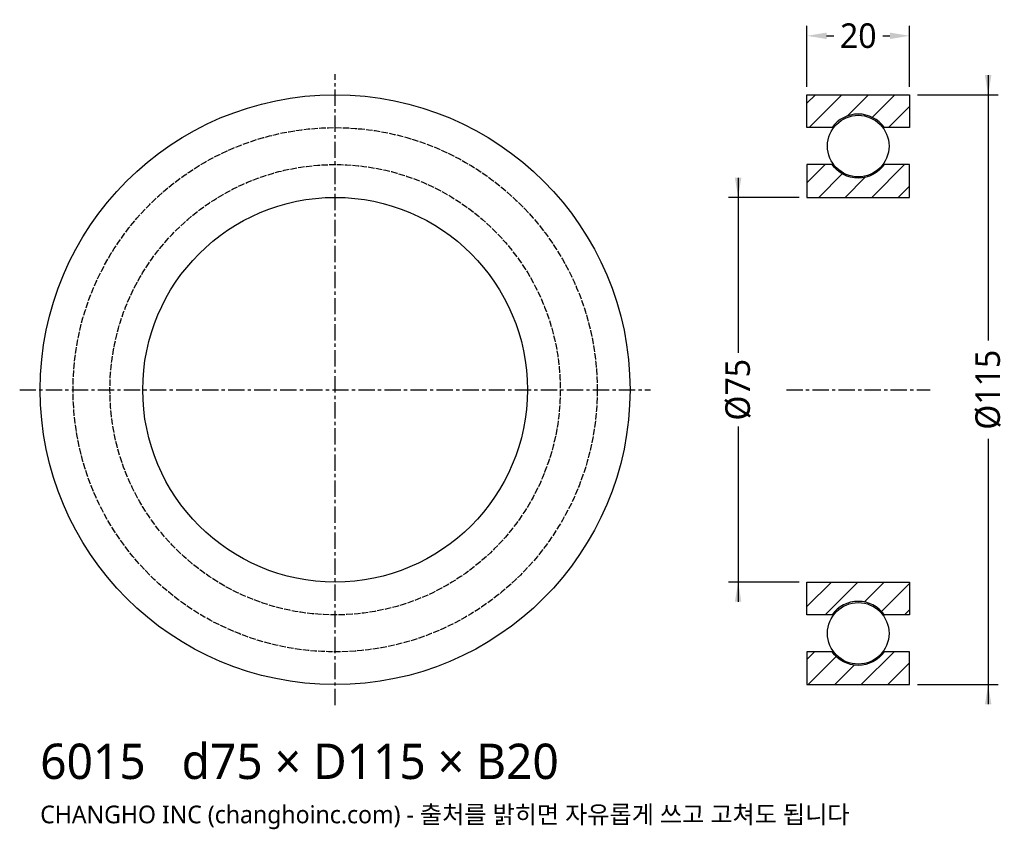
# Model space of a CAD drawing. Header units: millimetres. Extents: x -62 to 130, y -86 to 72.
import ezdxf

# ---------------------------------------------------------------- set-up
doc = ezdxf.new("R2010")
doc.units = ezdxf.units.MM
doc.linetypes.add('CENTER', pattern=[5.08, 3.175, -0.635, 0.635, -0.635])
doc.linetypes.add('DASHED', pattern=[1.524, 1.27, -0.254])
for name, color, linetype in [('문자', 7, 'CONTINUOUS'), ('숨은선', 3, 'DASHED'), ('외형선', 7, 'CONTINUOUS'), ('중심선', 1, 'CENTER'), ('치수', 4, 'CONTINUOUS'), ('해칭', 8, 'CONTINUOUS')]:
    doc.layers.add(name, color=color, linetype=linetype)
doc.styles.add('CH_KOR', font='malgun.ttf')
doc.dimstyles.new('CH_DIM', dxfattribs={"dimtxt": 2.5, "dimasz": 2, "dimexe": 1, "dimexo": 0.8, "dimgap": 0.8, "dimtad": 1, "dimdec": 0, "dimtxsty": 'CH_KOR', "dimcen": 2.5, "dimclrd": 4, "dimclre": 4, "dimclrt": 4, "dimazin": 3, "dimtfac": 1, "dimtmove": 0, "dimatfit": 3})

# ---------------------------------------------------------------- blocks, each defined once
blk = doc.blocks.new('_CLOSEDFILLED')
at = {"color": 0, "linetype": 'BYBLOCK'}
blk.add_solid([(-1, 0.164), (0, 0), (-1, -0.164)], dxfattribs=at)
blk = doc.blocks.new('*D1')
at = {"color": 4}
for p, q in [((127.33, 61.33), (127.33, 9.58)), ((113.53, 57.5), (129.25, 57.5)), ((127.33, -9.58), (127.33, -61.33)), ((113.53, -57.5), (129.25, -57.5))]:
    blk.add_line(p, q, dxfattribs=at)
at = {"layer": 'Defpoints'}
for p in [(112, 57.5), (127.33, 57.5), (112, -57.5)]:
    blk.add_point(p, dxfattribs=at)
at = {"layer": '치수', "color": 4, "xscale": 3.8333333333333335, "yscale": 3.8333333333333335}
for p, rotation in [((127.33, 57.5), 270), ((127.33, -57.5), 90)]:
    blk.add_blockref('_CLOSEDFILLED', p, dxfattribs=dict(at, rotation=rotation))
at = {"layer": '치수', "color": 4, "insert": (127.33, 0), "char_height": 4.792, "attachment_point": 5, "rotation": 90, "style": 'CH_KOR'}
blk.add_mtext('Ø115', dxfattribs=at)
blk = doc.blocks.new('*D2')
at = {"color": 4}
for p, q in [((78.58, 41.33), (78.58, 7.19)), ((90.47, 37.5), (76.67, 37.5)), ((78.58, -7.19), (78.58, -41.33)), ((90.47, -37.5), (76.67, -37.5))]:
    blk.add_line(p, q, dxfattribs=at)
at = {"layer": 'Defpoints'}
for p in [(78.58, 37.5), (92, 37.5), (92, -37.5)]:
    blk.add_point(p, dxfattribs=at)
at = {"layer": '치수', "color": 4, "xscale": 3.8333333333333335, "yscale": 3.8333333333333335}
for p, rotation in [((78.58, 37.5), 270), ((78.58, -37.5), 90)]:
    blk.add_blockref('_CLOSEDFILLED', p, dxfattribs=dict(at, rotation=rotation))
at = {"layer": '치수', "color": 4, "insert": (78.58, 0), "char_height": 4.792, "attachment_point": 5, "rotation": 90, "style": 'CH_KOR'}
blk.add_mtext('Ø75', dxfattribs=at)
blk = doc.blocks.new('*D3')
at = {"color": 4}
for p, q in [((92, 59.03), (92, 70.92)), ((112, 59.03), (112, 70.92)), ((95.83, 69), (97.21, 69)), ((106.79, 69), (108.17, 69))]:
    blk.add_line(p, q, dxfattribs=at)
at = {"layer": 'Defpoints'}
for p in [(92, 69), (92, 57.5), (112, 57.5)]:
    blk.add_point(p, dxfattribs=at)
at = {"layer": '치수', "color": 4, "xscale": 3.8333333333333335, "yscale": 3.8333333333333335, "rotation": 180}
blk.add_blockref('_CLOSEDFILLED', (92, 69), dxfattribs=at)
at = {"layer": '치수', "color": 4, "xscale": 3.8333333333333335, "yscale": 3.8333333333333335}
blk.add_blockref('_CLOSEDFILLED', (112, 69), dxfattribs=at)
at = {"layer": '치수', "color": 4, "insert": (102, 69), "char_height": 4.792, "attachment_point": 5, "style": 'CH_KOR'}
blk.add_mtext('20', dxfattribs=at)

msp = doc.modelspace()

# ---------------------------------------------------------------- hatches: boundary and pattern name
at = {"layer": '해칭'}
h = msp.add_hatch(dxfattribs=at)
h.set_pattern_fill('ANSI31', scale=1.15)
h.paths.add_polyline_path([(92, 57.5), (112, 57.5), (112, 51.1), (107.1, 51.1, 0.51797), (96.9, 51.1), (92, 51.1)])
h = msp.add_hatch(dxfattribs=at)
h.set_pattern_fill('ANSI31', scale=1.15)
h.paths.add_polyline_path([(92, 37.5), (112, 37.5), (112, 43.9), (107.1, 43.9, -0.51797), (96.9, 43.9), (92, 43.9)])
h = msp.add_hatch(dxfattribs=at)
h.set_pattern_fill('ANSI31', scale=1.15)
h.paths.add_polyline_path([(92, -37.5), (112, -37.5), (112, -43.9), (107.1, -43.9, 0.51797), (96.9, -43.9), (92, -43.9)])
h = msp.add_hatch(dxfattribs=at)
h.set_pattern_fill('ANSI31', scale=1.15)
h.paths.add_polyline_path([(92, -57.5), (112, -57.5), (112, -51.1), (107.1, -51.1, -0.51797), (96.9, -51.1), (92, -51.1)])

# ---------------------------------------------------------------- linework, layer by layer
at = {"layer": '숨은선'}
for radius in [51.1, 43.9]:
    msp.add_circle((0, 0), radius, dxfattribs=at)
at = {"layer": '외형선'}
for points in [[(92, 57.5), (112, 57.5), (112, 51.1), (107.1, 51.1, 0.51797), (96.9, 51.1), (92, 51.1)], [(92, 37.5), (112, 37.5), (112, 43.9), (107.1, 43.9, -0.51797), (96.9, 43.9), (92, 43.9)], [(92, -37.5), (112, -37.5), (112, -43.9), (107.1, -43.9, 0.51797), (96.9, -43.9), (92, -43.9)], [(92, -57.5), (112, -57.5), (112, -51.1), (107.1, -51.1, -0.51797), (96.9, -51.1), (92, -51.1)]]:
    msp.add_lwpolyline(points, format="xyb", close=True, dxfattribs=at)
for centre, radius in [((0, 0), 57.5), ((102, 47.5), 6), ((0, 0), 37.5), ((102, -47.5), 6)]:
    msp.add_circle(centre, radius, dxfattribs=at)
at = {"layer": '중심선'}
for p, q in [((0, -61.5), (0, 61.5)), ((-61.5, 0), (61.5, 0)), ((88, 0), (116, 0))]:
    msp.add_line(p, q, dxfattribs=at)

# ---------------------------------------------------------------- texts
at = {"layer": '문자', "style": 'CH_KOR'}
for s, height, p in [('6015   d75 × D115 × B20', 6.9, (-57.5, -75.9)), ('CHANGHO INC (changhoinc.com) - 출처를 밝히면 자유롭게 쓰고 고쳐도 됩니다', 3.45, (-57.5, -84.53))]:
    msp.add_text(s, height=height, dxfattribs=at).set_placement(p)

# ---------------------------------------------------------------- dimensions: what is measured, and where the dimension line sits
at = {"layer": '치수'}
dim = msp.add_linear_dim(base=(92, 69), p1=(92, 57.5), p2=(112, 57.5), dimstyle='CH_DIM', override={"dimscale": 1.916667}, dxfattribs=at)
dim.commit()
dim.dimension.update_dxf_attribs({"geometry": '*D3', "text_midpoint": (102, 69)})
for base, p1, p2, text, picture, middle in [((127.33, 57.5), (112, 57.5), (112, -57.5), 'Ø115', '*D1', (127.33, 0)), ((78.58, 37.5), (92, 37.5), (92, -37.5), 'Ø75', '*D2', (78.58, 0))]:
    dim = msp.add_linear_dim(base=base, p1=p1, p2=p2, angle=90, text=text, dimstyle='CH_DIM', override={"dimscale": 1.916667}, dxfattribs=at)
    dim.commit()
    dim.dimension.update_dxf_attribs({"geometry": picture, "text_midpoint": middle})

doc.saveas('drawing.dxf')
